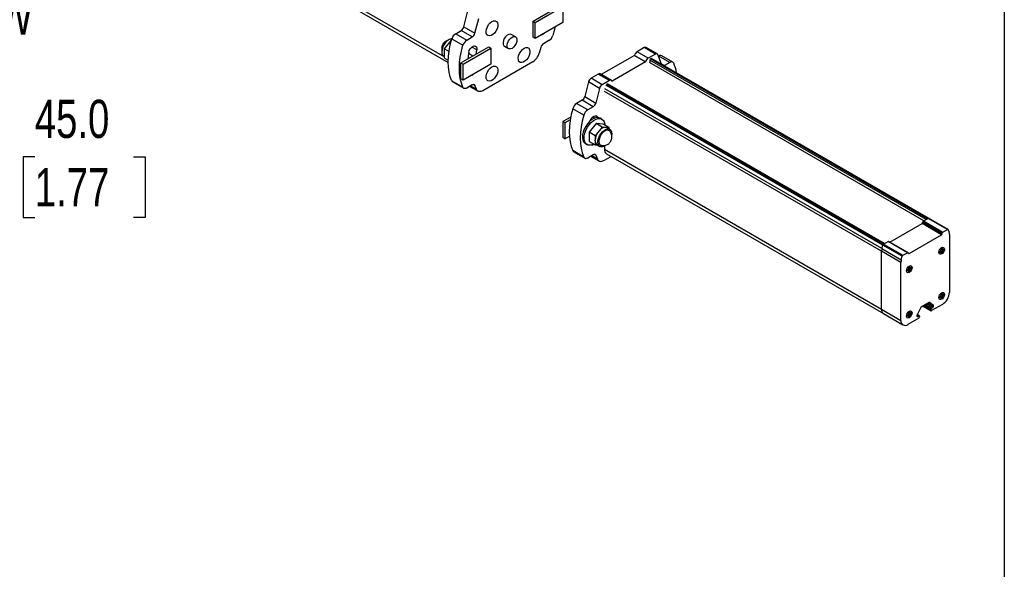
# Model space of a CAD drawing. Header units: millimetres. Extents: x 0 to 1118, y 0 to 864.
# Tile 4 of 5: x 783 to 1118, y 432 to 619. Entities that reach past the tile are written whole.
import ezdxf

# ---------------------------------------------------------------- set-up
doc = ezdxf.new("R2010")
doc.units = ezdxf.units.MM
doc.layers.add('DIMENSIONS', color=140, linetype='Continuous', lineweight=25)
doc.layers.add('TEXT', color=140, linetype='Continuous', lineweight=25)
doc.styles.add('SLDTEXTSTYLE0', font='TXT', dxfattribs={"width": 0.75})
doc.dimstyles.new('SLDDIMSTYLE2', dxfattribs={"dimtxt": 13, "dimasz": 13, "dimexe": 0, "dimexo": 0.0625, "dimgap": 3.25, "dimtad": 0, "dimtih": 1, "dimtoh": 1, "dimdec": 1, "dimrnd": 1e-09, "dimzin": 4, "dimdsep": 46, "dimtxsty": 'SLDTEXTSTYLE0', "dimsah": 1, "dimcen": 0.09, "dimadec": 0, "dimazin": 1, "dimtfac": 1, "dimtdec": 1, "dimtmove": 0, "dimatfit": 0, "dimfxl": 0, "dimfrac": 2, "dimtolj": 1, "dimtzin": 12, "dimarcsym": 0})

# ---------------------------------------------------------------- blocks, each defined once
blk = doc.blocks.new('_D_3')
at = {"layer": 'DIMENSIONS'}
for p, q in [((771.81, 570.33), (765.46, 570.33)), ((765.46, 570.33), (765.46, 540.58)), ((787.64, 572.24), (783.68, 572.24)), ((783.68, 572.24), (783.68, 551.61)), ((821.26, 572.24), (825.22, 572.24)), ((825.22, 572.24), (825.22, 551.61)), ((783.68, 551.61), (787.64, 551.61)), ((825.22, 551.61), (821.26, 551.61)), ((738.51, 540.58), (768.63, 540.58)), ((738.51, 495.58), (768.63, 495.58)), ((765.46, 495.58), (765.46, 470.58))]:
    blk.add_line(p, q, dxfattribs=at)
for points in [[(765.46, 540.58), (767.46, 553.58), (763.46, 553.58)], [(765.46, 495.58), (763.46, 482.58), (767.46, 482.58)]]:
    blk.add_solid(points, dxfattribs=at)
at = {"layer": 'DIMENSIONS', "char_height": 13, "attachment_point": 1, "style": 'SLDTEXTSTYLE0'}
for s, insert in [('45.0', (787.64, 591.64)), ('1.77', (787.64, 568.36))]:
    blk.add_mtext(s, dxfattribs=dict(at, insert=insert))

msp = doc.modelspace()

# ---------------------------------------------------------------- linework, layer by layer
at = {"color": 7, "linetype": 'Continuous'}
msp.add_line((1117.6, 863.6), (1117.6, 0), dxfattribs=at)
for p, q in [((795.2, 682.35), (927.08, 606.22)), ((795.89, 680.83), (928.38, 604.35)), ((957.2, 618.36), (966.63, 623.81)), ((957.91, 617.96), (967.34, 623.4)), ((967.34, 623.4), (967.34, 617.95)), ((933.64, 616.46), (934.94, 621.47)), ((937.41, 614.28), (938.71, 619.29)), ((957.2, 612.92), (957.2, 618.36)), ((957.2, 618.36), (957.91, 617.96)), ((957.91, 612.51), (957.91, 617.96)), ((967.34, 617.95), (957.91, 612.51)), ((930.89, 614.14), (932.75, 615.22)), ((930.89, 614.14), (934.66, 611.97)), ((936.52, 613.04), (932.75, 615.22)), ((933.64, 616.46), (937.41, 614.28)), ((951.23, 613.08), (949.81, 613.89)), ((927.08, 609.02), (929.45, 611.96)), ((929.45, 611.96), (929.46, 611.95)), ((929.45, 611.96), (929.46, 611.95)), ((929.58, 612.36), (933.35, 610.19)), ((934.66, 611.97), (936.52, 613.04)), ((957.91, 612.51), (957.2, 612.92)), ((962.63, 611.78), (960.74, 610.69)), ((927.08, 609.02), (928.64, 608.11)), ((927.08, 605.86), (927.08, 609.02)), ((932.69, 604.21), (942.12, 609.66)), ((933.4, 603.8), (942.82, 609.25)), ((936.71, 606.53), (935.26, 607.37)), ((938.08, 608.59), (936.38, 609.57)), ((942.12, 609.66), (942.82, 609.25)), ((942.82, 609.25), (942.82, 603.8)), ((947.48, 609.85), (948.89, 609.04)), ((959.87, 609.49), (959.31, 607.52)), ((991.73, 606.73), (980.45, 600.22)), ((991.74, 606.76), (991.73, 606.73)), ((995.5, 604.56), (991.73, 606.73)), ((991.74, 606.76), (995.51, 604.58)), ((995.07, 609.4), (992.63, 607.98)), ((996.4, 605.81), (992.63, 607.98)), ((998.84, 607.22), (995.07, 609.4)), ((999.51, 607.29), (995.74, 609.46)), ((998.84, 607.22), (996.4, 605.81)), ((1000.92, 603.79), (999.73, 607.01)), ((1000.01, 606.53), (999.93, 606.48)), ((1003.78, 604.35), (1000.01, 606.53)), ((1004.78, 604.45), (1001.01, 606.63)), ((926.85, 606.47), (927.08, 606.33)), ((927.08, 605.86), (928.38, 605.11)), ((932.69, 604.21), (933.4, 603.8)), ((932.69, 598.77), (932.69, 604.21)), ((933.4, 598.36), (933.4, 603.8)), ((942.82, 603.8), (933.4, 598.36)), ((957.11, 604.51), (940.18, 594.74)), ((995.5, 604.56), (984.09, 597.97)), ((995.5, 604.56), (995.51, 604.58)), ((1090.25, 550.45), (996.87, 604.36)), ((996.96, 605.18), (996.96, 604.31)), ((1091.01, 550.89), (996.96, 605.18)), ((997.41, 605.71), (997.2, 605.59)), ((1091.48, 551.16), (997.2, 605.59)), ((997.41, 605.71), (1091.69, 551.28)), ((1091.85, 551.3), (997.57, 605.73)), ((1000.89, 603.87), (1001.92, 603.28)), ((1001.92, 603.28), (1001.86, 603.25)), ((1003.78, 604.35), (1001.92, 603.28)), ((979.43, 600.36), (976.98, 598.95)), ((983.2, 598.19), (979.43, 600.36)), ((983.86, 598.25), (980.09, 600.43)), ((929.58, 598.08), (933.35, 595.9)), ((929.89, 597.71), (933.66, 595.54)), ((933.4, 598.36), (932.69, 598.77)), ((936.55, 596.72), (934.66, 595.63)), ((937.43, 596.54), (936.89, 596.85)), ((937.98, 595.21), (937.43, 596.54)), ((976.09, 597.71), (974.79, 592.7)), ((979.86, 595.53), (976.09, 597.71)), ((980.75, 596.77), (976.98, 598.95)), ((983.2, 598.19), (980.75, 596.77)), ((1076.25, 542.18), (981.97, 596.61)), ((1076.47, 542.5), (982.19, 596.92)), ((982.4, 597.04), (1076.68, 542.62)), ((1076.77, 542.67), (982.56, 597.06)), ((984.08, 597.98), (984.09, 597.97)), ((935.66, 596.21), (938.51, 594.57)), ((935.95, 596.38), (937.98, 595.21)), ((979.86, 595.53), (978.57, 590.53)), ((1075.83, 540.05), (981.55, 594.48)), ((1075.95, 540.98), (981.67, 595.41)), ((973.9, 591.46), (972.04, 590.39)), ((975.81, 588.21), (972.04, 590.39)), ((977.68, 589.28), (973.9, 591.46)), ((974.79, 592.7), (978.57, 590.53)), ((974.5, 586.43), (970.73, 588.61)), ((977.68, 589.28), (975.81, 588.21)), ((970.04, 585.77), (967.33, 584.21)), ((968.04, 583.8), (967.33, 584.21)), ((967.33, 584.21), (967.33, 578.77)), ((969.87, 584.86), (968.04, 583.8)), ((968.04, 583.8), (968.04, 578.36)), ((978.72, 583.51), (976.36, 580.57)), ((978.22, 585.42), (977.54, 585.81)), ((980.71, 582.36), (978.72, 583.51)), ((981.09, 583.3), (978.72, 583.51)), ((980.62, 585.03), (980.06, 585.36)), ((983.07, 582.15), (981.09, 583.3)), ((978.35, 579.42), (976.36, 580.57)), ((976.36, 580.57), (976.36, 577.42)), ((980.71, 582.36), (978.35, 579.42)), ((983.07, 582.15), (980.71, 582.36)), ((983.31, 581.55), (982.37, 582.09)), ((983.07, 581.68), (983.07, 582.15)), ((984, 580.02), (983.99, 579.72)), ((968.04, 578.36), (967.33, 578.77)), ((968.04, 578.36), (969.58, 579.25)), ((975.06, 576.7), (975.62, 576.37)), ((976.36, 577.42), (978.35, 576.27)), ((978.35, 579.42), (978.35, 577.99)), ((978.35, 577.71), (978.35, 577.99)), ((978.35, 577.71), (978.35, 576.27)), ((974.5, 572.14), (970.73, 574.32)), ((971.04, 573.96), (974.81, 571.78)), ((978.58, 572.78), (978.04, 573.09)), ((978.35, 576.27), (979.26, 576.19)), ((979.03, 576.32), (979.98, 575.77)), ((981.55, 575.89), (981.55, 574.78)), ((981.55, 574.78), (1075.83, 520.35)), ((982.24, 573.25), (1076.52, 518.83)), ((975.81, 571.88), (977.7, 572.97)), ((976.82, 572.46), (979.66, 570.81)), ((979.13, 571.45), (977.1, 572.62)), ((978.58, 572.78), (979.13, 571.45)), ((981.33, 570.98), (983.75, 572.38)), ((1089.91, 550.1), (1089.8, 549.8)), ((1089.8, 549.8), (1096.4, 545.99)), ((1089.91, 550.1), (1096.5, 546.29)), ((1090.12, 550.38), (1091.69, 551.28)), ((1090.12, 550.38), (1096.72, 546.57)), ((1091.48, 551.16), (1091.69, 551.28)), ((1098.29, 547.47), (1091.69, 551.28)), ((1098.45, 547.49), (1091.85, 551.3)), ((1078.61, 543.19), (1089.59, 549.53)), ((1096.19, 545.72), (1089.59, 549.53)), ((1096.4, 545.99), (1096.5, 546.29)), ((1096.72, 546.57), (1098.29, 547.47)), ((1098.51, 547.42), (1098.81, 546.56)), ((1076.47, 542.5), (1078.04, 543.4)), ((1084.64, 539.59), (1078.04, 543.4)), ((1084.8, 539.61), (1078.21, 543.42)), ((1085.17, 539.35), (1096.19, 545.72)), ((1098.93, 545.77), (1098.93, 526.07)), ((1082.43, 536.24), (1075.83, 540.05)), ((1075.83, 520.35), (1075.83, 540.05)), ((1075.95, 540.98), (1076.25, 542.18)), ((1075.95, 540.98), (1082.55, 537.17)), ((1082.85, 538.37), (1076.25, 542.18)), ((1076.47, 542.5), (1076.68, 542.62)), ((1076.47, 542.5), (1083.07, 538.69)), ((1083.07, 538.69), (1084.64, 539.59)), ((1084.85, 539.57), (1084.96, 539.38)), ((1084.88, 539.52), (1085.17, 539.35)), ((1095.43, 539.75), (1095.43, 539.8)), ((1095.43, 539.75), (1095.58, 539.67)), ((1095.53, 540.01), (1095.85, 539.83)), ((1095.58, 540.04), (1095.85, 540.2)), ((1095.85, 539.83), (1095.58, 539.67)), ((1096.02, 539.84), (1095.62, 540.07)), ((1095.85, 539.94), (1095.85, 540.2)), ((1095.85, 540.2), (1096.41, 539.88)), ((1096.08, 539.73), (1096.41, 539.54)), ((1096.09, 540.61), (1096.09, 540.91)), ((1096.09, 540.87), (1096.48, 540.64)), ((1096.09, 540.62), (1096.31, 540.74)), ((1096.65, 540.29), (1096.09, 540.61)), ((1096.09, 539.36), (1096.09, 539.69)), ((1096.41, 540.8), (1096.1, 540.98)), ((1096.23, 541.15), (1096.27, 541.18)), ((1096.27, 541.18), (1096.41, 541.09)), ((1096.41, 541.09), (1096.41, 540.8)), ((1096.41, 539.88), (1096.41, 539.54)), ((1096.59, 540.64), (1096.92, 540.45)), ((1096.65, 540.66), (1096.92, 540.82)), ((1096.92, 540.45), (1096.65, 540.29)), ((1096.88, 540.8), (1097.06, 540.69)), ((1096.92, 540.82), (1097.06, 540.74)), ((1097.06, 540.74), (1097.06, 540.69)), ((1082.43, 516.54), (1082.43, 536.24)), ((1082.55, 537.17), (1082.85, 538.37)), ((1096.09, 539.4), (1096.27, 539.3)), ((1096.09, 539.36), (1096.23, 539.27)), ((1096.27, 539.3), (1096.23, 539.27)), ((1084.45, 533.47), (1084.45, 533.51)), ((1084.45, 533.47), (1084.59, 533.38)), ((1084.55, 533.72), (1084.87, 533.54)), ((1084.59, 533.76), (1084.87, 533.92)), ((1084.87, 533.54), (1084.59, 533.38)), ((1085.03, 533.56), (1084.64, 533.78)), ((1084.86, 533.66), (1084.86, 533.91)), ((1084.87, 533.92), (1085.43, 533.59)), ((1085.1, 534.32), (1085.1, 534.62)), ((1085.1, 534.58), (1085.5, 534.36)), ((1085.1, 534.33), (1085.32, 534.46)), ((1085.66, 534), (1085.1, 534.32)), ((1085.1, 533.44), (1085.43, 533.26)), ((1085.1, 533.07), (1085.1, 533.41)), ((1085.1, 533.12), (1085.28, 533.01)), ((1085.1, 533.07), (1085.24, 532.99)), ((1085.43, 534.51), (1085.11, 534.69)), ((1085.24, 534.87), (1085.28, 534.89)), ((1085.28, 533.01), (1085.24, 532.99)), ((1085.28, 534.89), (1085.43, 534.81)), ((1085.43, 534.81), (1085.43, 534.51)), ((1085.43, 533.59), (1085.43, 533.26)), ((1085.61, 534.35), (1085.94, 534.16)), ((1085.66, 534.37), (1085.94, 534.53)), ((1085.94, 534.16), (1085.66, 534)), ((1085.9, 534.51), (1086.08, 534.4)), ((1085.94, 534.53), (1086.08, 534.45)), ((1086.08, 534.45), (1086.08, 534.4)), ((1095.43, 524.35), (1095.43, 524.39)), ((1095.43, 524.35), (1095.58, 524.26)), ((1095.53, 524.61), (1095.85, 524.42)), ((1095.58, 524.64), (1095.85, 524.8)), ((1095.85, 524.42), (1095.58, 524.26)), ((1096.02, 524.44), (1095.62, 524.67)), ((1095.85, 524.8), (1096.41, 524.47)), ((1095.85, 524.54), (1095.85, 524.79)), ((1096.08, 524.33), (1096.41, 524.14)), ((1096.09, 525.2), (1096.09, 525.5)), ((1096.09, 525.47), (1096.48, 525.24)), ((1096.09, 525.21), (1096.31, 525.34)), ((1096.65, 524.88), (1096.09, 525.2)), ((1096.09, 523.95), (1096.09, 524.29)), ((1096.09, 524), (1096.27, 523.89)), ((1096.09, 523.95), (1096.23, 523.87)), ((1096.41, 525.39), (1096.1, 525.57)), ((1096.23, 525.75), (1096.27, 525.77)), ((1096.27, 523.89), (1096.23, 523.87)), ((1096.27, 525.77), (1096.41, 525.69)), ((1096.41, 525.69), (1096.41, 525.39)), ((1096.41, 524.47), (1096.41, 524.14)), ((1096.59, 525.23), (1096.92, 525.04)), ((1096.65, 525.26), (1096.92, 525.41)), ((1096.92, 525.04), (1096.65, 524.88)), ((1096.88, 525.39), (1097.06, 525.28)), ((1096.92, 525.41), (1097.06, 525.33)), ((1097.06, 525.33), (1097.06, 525.28)), ((1075.83, 520.35), (1082.43, 516.54)), ((1085.24, 519.46), (1085.28, 519.48)), ((1085.28, 519.48), (1085.43, 519.4)), ((1085.43, 519.4), (1085.43, 519.1)), ((1089.16, 520.88), (1087.9, 518.42)), ((1092.01, 522.62), (1089.34, 521.08)), ((1089.94, 521.43), (1092.7, 519.83)), ((1092.63, 519.99), (1090.04, 521.48)), ((1092.63, 520.26), (1090.28, 521.62)), ((1092.87, 520.66), (1090.75, 521.89)), ((1093.27, 520.9), (1091.15, 522.12)), ((1091.62, 522.39), (1093.51, 521.3)), ((1093.51, 521.48), (1091.77, 522.48)), ((1091.87, 522.53), (1093.45, 521.62)), ((1092.19, 522.63), (1092.16, 522.64)), ((1093.45, 521.62), (1092.19, 522.63)), ((1092.63, 519.99), (1092.63, 520.26)), ((1096.57, 521.99), (1092.87, 519.85)), ((1092.87, 520.66), (1093.27, 520.9)), ((1093.51, 521.3), (1093.51, 521.48)), ((1076.52, 518.83), (1083.12, 515.02)), ((1084.45, 518.06), (1084.45, 518.11)), ((1084.45, 518.06), (1084.59, 517.98)), ((1084.55, 518.32), (1084.87, 518.14)), ((1084.59, 518.35), (1084.87, 518.51)), ((1084.87, 518.14), (1084.59, 517.98)), ((1085.03, 518.15), (1084.64, 518.38)), ((1088.49, 517.32), (1084.79, 515.18)), ((1084.86, 518.25), (1084.86, 518.51)), ((1084.87, 518.51), (1085.43, 518.19)), ((1085.1, 518.92), (1085.1, 519.22)), ((1085.1, 519.18), (1085.5, 518.95)), ((1085.1, 518.92), (1085.32, 519.05)), ((1085.66, 518.6), (1085.1, 518.92)), ((1085.1, 518.04), (1085.43, 517.85)), ((1085.1, 517.66), (1085.1, 518)), ((1085.1, 517.71), (1085.28, 517.61)), ((1085.1, 517.66), (1085.24, 517.58)), ((1085.43, 519.1), (1085.11, 519.29)), ((1085.28, 517.61), (1085.24, 517.58)), ((1085.43, 518.19), (1085.43, 517.85)), ((1085.61, 518.94), (1085.94, 518.75)), ((1085.66, 518.97), (1085.94, 519.13)), ((1085.94, 518.75), (1085.66, 518.6)), ((1085.9, 519.1), (1086.08, 519)), ((1085.94, 519.13), (1086.08, 519.05)), ((1086.08, 519.05), (1086.08, 519)), ((1087.85, 518.21), (1087.85, 518.04)), ((1087.85, 518.04), (1088.08, 517.9)), ((1087.92, 518.46), (1088.49, 518.13)), ((1088.65, 518.15), (1087.97, 518.54)), ((1088.08, 517.9), (1088.49, 518.13)), ((1088.72, 518), (1088.72, 517.73))]:
    msp.add_line(p, q)
at = {"flags": 128}
for points in [[(943.22, 618.27), (943.81, 618.51), (944.35, 618.52), (944.79, 618.3), (945.09, 617.88), (945.22, 617.28), (945.18, 616.57), (944.96, 615.8), (944.59, 615.05), (944.09, 614.37), (943.52, 613.84), (942.93, 613.5), (942.35, 613.37), (941.86, 613.47), (941.49, 613.8), (941.27, 614.31), (941.23, 614.98), (941.36, 615.72), (941.66, 616.49), (942.1, 617.22), (942.63, 617.83), (943.22, 618.27)], [(949.81, 613.89), (949.43, 614), (948.92, 613.91), (948.37, 613.6), (947.86, 613.1), (947.43, 612.46), (947.13, 611.77), (947, 611.08), (947.05, 610.48), (947.26, 610.03), (947.48, 609.85)], [(964.63, 616.39), (964.46, 615.59), (963.94, 613.56)], [(929.59, 612.4), (929.3, 612.37), (928.68, 612.16), (928.04, 611.74), (927.43, 611.14), (926.91, 610.41), (926.5, 609.61), (926.25, 608.78), (926.16, 607.99)], [(929.58, 598.08), (929.06, 599.5), (928.68, 601.06), (928.45, 602.74), (928.37, 604.53), (928.45, 606.4), (928.68, 608.34), (929.06, 610.34), (929.58, 612.36)], [(933.35, 595.9), (932.83, 597.32), (932.45, 598.88), (932.22, 600.56), (932.15, 602.35), (932.22, 604.22), (932.45, 606.16), (932.83, 608.16), (933.35, 610.19)], [(935.32, 607.73), (935.52, 608.37), (935.85, 608.98), (936.29, 609.49), (936.78, 609.84), (937.26, 609.98), (937.67, 609.91), (937.96, 609.63), (938.11, 609.17), (938.08, 608.59)], [(950.06, 609.15), (949.52, 608.95), (949.05, 608.97), (948.68, 609.22), (948.46, 609.67), (948.42, 610.26), (948.55, 610.95), (948.85, 611.65), (949.27, 612.28), (949.79, 612.78), (950.33, 613.09), (950.84, 613.19), (951.27, 613.05), (951.57, 612.69), (951.7, 612.16), (951.66, 611.51), (951.44, 610.81), (951.07, 610.14), (950.6, 609.56), (950.06, 609.15)], [(937.89, 607.21), (937.96, 607.82), (938.08, 608.59)], [(954.16, 609.18), (954.75, 609.42), (955.29, 609.43), (955.73, 609.21), (956.03, 608.79), (956.16, 608.19), (956.11, 607.48), (955.9, 606.71), (955.52, 605.95), (955.03, 605.28), (954.46, 604.75), (953.86, 604.4), (953.29, 604.28), (952.8, 604.38), (952.43, 604.71), (952.21, 605.22), (952.16, 605.88), (952.3, 606.63), (952.59, 607.4), (953.03, 608.12), (953.57, 608.73), (954.16, 609.18)], [(999.73, 607.01), (999.68, 607.13), (999.6, 607.22), (999.5, 607.29), (999.39, 607.33), (999.27, 607.35), (999.13, 607.33), (998.99, 607.29), (998.84, 607.22)], [(1005.09, 604.09), (1005, 604.25), (1004.88, 604.38), (1004.74, 604.48), (1004.57, 604.53), (1004.39, 604.55), (1004.19, 604.52), (1003.99, 604.46), (1003.78, 604.35)], [(943.22, 602.86), (943.81, 603.1), (944.35, 603.11), (944.79, 602.9), (945.09, 602.47), (945.22, 601.88), (945.18, 601.16), (944.96, 600.4), (944.59, 599.64), (944.09, 598.97), (943.52, 598.44), (942.93, 598.09), (942.35, 597.96), (941.86, 598.07), (941.49, 598.39), (941.27, 598.91), (941.23, 599.57), (941.36, 600.32), (941.66, 601.09), (942.1, 601.81), (942.63, 602.42), (943.22, 602.86)], [(936.55, 596.72), (936.69, 596.79), (936.83, 596.84), (936.96, 596.85), (937.08, 596.84), (937.19, 596.8), (937.29, 596.74), (937.36, 596.65), (937.43, 596.54)], [(984.08, 597.98), (984.02, 598.1), (983.95, 598.19), (983.85, 598.26), (983.74, 598.3), (983.61, 598.32), (983.48, 598.3), (983.34, 598.26), (983.2, 598.19)], [(934.66, 595.63), (934.45, 595.53), (934.25, 595.47), (934.05, 595.44), (933.87, 595.46), (933.71, 595.51), (933.56, 595.61), (933.44, 595.73), (933.35, 595.9)], [(940.18, 594.74), (939.82, 594.56), (939.48, 594.46), (939.15, 594.42), (938.85, 594.44), (938.57, 594.54), (938.33, 594.7), (938.13, 594.92), (937.98, 595.21)], [(970.73, 588.61), (970.21, 586.58), (969.83, 584.58), (969.6, 582.64), (969.53, 580.77), (969.6, 578.98), (969.83, 577.3), (970.21, 575.74), (970.73, 574.32)], [(974.5, 586.43), (973.98, 584.4), (973.6, 582.41), (973.37, 580.46), (973.3, 578.59), (973.37, 576.81), (973.6, 575.13), (973.98, 573.57), (974.5, 572.14)], [(980.06, 585.36), (979.99, 585.4), (979.38, 585.58), (978.69, 585.55), (977.94, 585.31), (977.18, 584.87), (976.43, 584.25), (975.74, 583.48), (975.13, 582.59), (974.63, 581.63), (974.27, 580.65), (974.07, 579.68), (974.03, 578.77), (974.15, 577.97), (974.43, 577.31), (974.86, 576.83), (975.06, 576.7)], [(977.93, 576.51), (977.36, 576.28), (976.64, 576.14), (975.98, 576.22), (975.43, 576.51), (975, 576.99), (974.72, 577.65), (974.59, 578.44), (974.63, 579.35), (974.84, 580.32), (975.2, 581.31), (975.69, 582.26), (976.3, 583.15), (977, 583.92), (977.74, 584.54), (978.51, 584.98), (979.25, 585.22), (979.95, 585.25), (980.56, 585.07), (981.05, 584.68), (981.41, 584.11), (981.61, 583.38), (981.65, 582.97)], [(976.59, 584.39), (976.67, 584.61), (977, 585.22), (977.44, 585.73), (977.93, 586.08), (978.41, 586.23), (978.82, 586.16), (979.11, 585.87), (979.23, 585.59)], [(982.37, 582.09), (982.09, 582.21), (981.53, 582.23), (980.92, 582.04), (980.29, 581.65), (979.69, 581.08), (979.16, 580.37), (978.74, 579.59), (978.46, 578.77), (978.35, 577.99)], [(981.9, 576.1), (981.48, 575.85), (980.85, 575.64), (980.28, 575.65), (979.81, 575.89), (979.48, 576.33), (979.31, 576.94), (979.31, 577.68), (979.48, 578.5), (979.81, 579.32), (980.28, 580.1), (980.85, 580.77), (981.48, 581.28), (982.12, 581.6), (982.73, 581.7), (983.25, 581.58), (983.66, 581.24), (983.91, 580.71), (984, 580.02), (984, 580.02)], [(977.7, 572.97), (977.84, 573.04), (977.98, 573.08), (978.11, 573.09), (978.23, 573.08), (978.34, 573.05), (978.44, 572.98), (978.52, 572.89), (978.58, 572.78)], [(974.5, 572.14), (974.59, 571.98), (974.71, 571.85), (974.86, 571.76), (975.02, 571.7), (975.2, 571.69), (975.4, 571.71), (975.6, 571.78), (975.81, 571.88)], [(979.13, 571.45), (979.28, 571.17), (979.48, 570.94), (979.72, 570.78), (980, 570.69), (980.3, 570.66), (980.63, 570.7), (980.98, 570.81), (981.33, 570.98)], [(1098.29, 547.47), (1098.32, 547.49), (1098.36, 547.5), (1098.39, 547.5), (1098.42, 547.5), (1098.45, 547.49), (1098.48, 547.47), (1098.5, 547.45), (1098.51, 547.42)], [(1084.64, 539.59), (1084.67, 539.61), (1084.7, 539.62), (1084.74, 539.63), (1084.76, 539.63), (1084.79, 539.62), (1084.81, 539.61), (1084.83, 539.59), (1084.85, 539.57)]]:
    msp.add_lwpolyline(points, dxfattribs=at)
for centre, radius, start, end in [((932.58, 611.52), 3.12, 122.8578, 164.3205), ((931.62, 616.97), 2.09, 302.9013, 345.8615), ((935.39, 614.79), 2.09, 302.9013, 345.8615), ((959.65, 615.68), 1.96, 282.6886, 317.3061), ((960.94, 614.4), 3.12, 302.8578, 344.3205), ((936.35, 609.34), 3.12, 122.8578, 164.3205), ((961.87, 608.94), 2.08, 122.873, 164.7959), ((927.81, 607.82), 1.66, 174.0671, 234.6207), ((957.52, 603.72), 22.56, 169.7449, 175.2909), ((954.29, 608.88), 5.2, 302.873, 344.7959), ((993.76, 606.23), 2.08, 122.8922, 165.4815), ((995.46, 608.87), 0.656, 64.9679, 126.3426), ((1000.59, 605.73), 0.991, 65.1816, 126.1289), ((997.53, 604.06), 2.08, 122.8922, 165.4815), ((997.47, 605.16), 0.512, 122.6055, 177.3945), ((997.5, 605.58), 0.164, 64.8971, 126.4133), ((992.06, 598.53), 14.17, 9.3746, 23.1123), ((935.88, 601.7), 1.75, 280.4813, 319.5133), ((979.82, 599.83), 0.657, 65.02, 126.2904), ((930.28, 598.36), 0.755, 202.1472, 239.0678), ((978.11, 597.2), 2.09, 122.9013, 165.8615), ((981.88, 595.02), 2.09, 122.9013, 165.8615), ((973.73, 587.77), 3.12, 122.8578, 164.3205), ((972.77, 593.21), 2.09, 302.9013, 345.8615), ((976.54, 591.04), 2.09, 302.9013, 345.8615), ((977.51, 585.59), 3.12, 122.8578, 164.3205), ((977.16, 577.61), 1.39, 269.4534, 306.11), ((979.93, 577.63), 1.58, 177.0555, 235.6469), ((971.43, 574.6), 0.755, 202.1472, 239.0678), ((983.13, 574.58), 1.6, 172.7442, 235.9436), ((1089.31, 549.96), 0.516, 302.748, 341.7285), ((1090.37, 549.96), 0.49, 121.6618, 162.8146), ((1091.78, 551.15), 0.164, 64.8971, 126.4133), ((1096.97, 546.15), 0.49, 121.6618, 162.8146), ((1096.5, 545.8), 2.42, 359.1998, 18.1906), ((1078.14, 543.28), 0.162, 66.0224, 128.1211), ((1095.91, 546.15), 0.516, 302.748, 341.7285), ((1079.73, 540.02), 3.9, 165.6854, 179.5026), ((1076.75, 542.06), 0.522, 122.9121, 166.3823), ((1095.74, 539.78), 0.307, 122.6055, 177.3945), ((1095.52, 539.74), 0.0873, 170.786, 309.2033), ((1095.57, 540.63), 0.512, 302.6055, 357.3945), ((1095.94, 539.72), 0.146, 350.786, 129.2033), ((1096.39, 540.89), 0.307, 122.6055, 177.3945), ((1096.32, 541.11), 0.0873, 350.786, 129.2033), ((1096.1, 539.56), 0.307, 302.6055, 357.3945), ((1096.55, 540.77), 0.146, 170.786, 309.2033), ((1096.92, 539.86), 0.512, 122.6055, 177.3945), ((1096.98, 540.75), 0.0873, 350.786, 129.2033), ((1096.75, 540.7), 0.307, 302.6055, 357.3945), ((1086.33, 536.21), 3.9, 165.6854, 179.5026), ((1083.35, 538.25), 0.522, 122.9121, 166.3823), ((1085.07, 539.46), 0.144, 214.5665, 309.8996), ((1096.17, 539.34), 0.0873, 170.786, 309.2033), ((1084.76, 533.5), 0.307, 122.6055, 177.3945), ((1084.54, 533.45), 0.0873, 170.786, 309.2033), ((1084.59, 534.35), 0.512, 302.6055, 357.3945), ((1084.96, 533.43), 0.146, 350.786, 129.2033), ((1085.41, 534.61), 0.307, 122.6055, 177.3945), ((1085.19, 533.06), 0.0873, 170.786, 309.2033), ((1085.34, 534.82), 0.0873, 350.786, 129.2033), ((1085.12, 533.27), 0.307, 302.6055, 357.3945), ((1085.57, 534.49), 0.146, 170.786, 309.2033), ((1085.94, 533.57), 0.512, 122.6055, 177.3945), ((1085.99, 534.46), 0.0873, 350.786, 129.2033), ((1085.77, 534.42), 0.307, 302.6055, 357.3945), ((1095.74, 524.38), 0.307, 122.6055, 177.3945), ((1095.52, 524.33), 0.0873, 170.786, 309.2033), ((1095.57, 525.23), 0.512, 302.6055, 357.3945), ((1095.94, 524.31), 0.146, 350.786, 129.2033), ((1096.39, 525.49), 0.307, 122.6055, 177.3945), ((1096.17, 523.94), 0.0873, 170.786, 309.2033), ((1096.32, 525.7), 0.0873, 350.786, 129.2033), ((1096.1, 524.15), 0.307, 302.6055, 357.3945), ((1096.55, 525.37), 0.146, 170.786, 309.2033), ((1096.92, 524.45), 0.512, 122.6055, 177.3945), ((1093.81, 526.3), 5.12, 302.6055, 357.3945), ((1096.98, 525.35), 0.0873, 350.786, 129.2033), ((1096.75, 525.3), 0.307, 302.6055, 357.3945), ((1077.46, 520.17), 1.64, 173.7012, 234.9867), ((1085.41, 519.2), 0.307, 122.6055, 177.3945), ((1085.34, 519.42), 0.0873, 350.786, 129.2033), ((1089.61, 520.66), 0.493, 122.2119, 154.0516), ((1092.11, 522.49), 0.159, 57.5599, 126.8855), ((1093.15, 520.23), 0.512, 122.6055, 177.3945), ((1092.78, 519.96), 0.146, 170.786, 309.2033), ((1092.99, 521.33), 0.512, 302.6055, 357.3945), ((1093.33, 521.49), 0.178, 355.5942, 46.5489), ((1083.86, 516.31), 1.46, 170.786, 309.2033), ((1084.76, 518.09), 0.307, 122.6055, 177.3945), ((1084.54, 518.05), 0.0873, 170.786, 309.2033), ((1084.59, 518.94), 0.512, 302.6055, 357.3945), ((1084.96, 518.02), 0.146, 350.786, 129.2033), ((1085.19, 517.65), 0.0873, 170.786, 309.2033), ((1085.12, 517.86), 0.307, 302.6055, 357.3945), ((1085.57, 519.08), 0.146, 170.786, 309.2033), ((1085.94, 518.16), 0.512, 122.6055, 177.3945), ((1085.99, 519.06), 0.0873, 350.786, 129.2033), ((1085.77, 519.01), 0.307, 302.6055, 357.3945), ((1088.32, 518.2), 0.467, 151.8177, 178.3192), ((1087.99, 518.01), 0.146, 170.786, 309.2033), ((1088.58, 518.02), 0.146, 350.786, 129.2033), ((1088.21, 517.75), 0.512, 302.6055, 357.3945)]:
    msp.add_arc(centre, radius, start, end)
for points, knots in [([(926.51, 610.51), (926.39, 610.27), (926.22, 609.92), (926.12, 609.35), (926.09, 608.87), (926.17, 608.52), (926.2, 608.36)], [0, 0, 0, 0, 0.359654, 0.517391, 0.785082, 1, 1, 1, 1]), ([(928.18, 611.83), (927.99, 611.76), (927.64, 611.64), (927.19, 611.33), (926.81, 610.97), (926.61, 610.67), (926.51, 610.51)], [0, 0, 0, 0, 0.281198, 0.508193, 0.735859, 1, 1, 1, 1]), ([(983.31, 580.91), (983.19, 581.02), (982.94, 581.26), (982.35, 581.29), (981.68, 581.05), (981, 580.53), (980.39, 579.8), (979.93, 578.95), (979.66, 578.06), (979.61, 577.24), (979.8, 576.59), (980.13, 576.19), (980.44, 576.14), (980.55, 576.13)], [0, 0, 0, 0, 0.083646, 0.1790576, 0.2744692, 0.3698808, 0.4652924, 0.560704, 0.6561156, 0.7515272, 0.8469388, 0.9423505, 1, 1, 1, 1]), ([(983.65, 577.51), (983.77, 577.75), (983.94, 578.1), (984.04, 578.67), (984.06, 579.2), (983.95, 579.84), (983.7, 580.44), (983.43, 580.76), (983.31, 580.91)], [0, 0, 0, 0, 0.218554, 0.314407, 0.477077, 0.654389, 0.848141, 1, 1, 1, 1]), ([(980.55, 576.11), (980.75, 576.08), (981.19, 576), (981.88, 576.11), (982.49, 576.36), (982.96, 576.68), (983.35, 577.05), (983.55, 577.35), (983.65, 577.51)], [0, 0, 0, 0, 0.163, 0.3673116, 0.5670591, 0.7037803, 0.8409057, 1, 1, 1, 1]), ([(1095.31, 539.7), (1095.31, 540.3), (1095.73, 541.03), (1096.77, 541.63), (1097.19, 541.39), (1097.19, 540.79)], [0, 0, 0, 0, 0.5, 0.5, 1, 1, 1, 1]), ([(1097.19, 540.79), (1097.19, 540.19), (1096.77, 539.46), (1095.73, 538.86), (1095.31, 539.1), (1095.31, 539.7)], [0, 0, 0, 0, 0.5, 0.5, 1, 1, 1, 1]), ([(1096.53, 539.17), (1096.62, 539.26), (1096.8, 539.45), (1097.08, 539.87), (1097.25, 540.24), (1097.31, 540.49), (1097.32, 540.53)], [0, 0, 0, 0, 0.248723, 0.503669, 0.919067, 1, 1, 1, 1]), ([(1084.32, 533.41), (1084.32, 534.01), (1084.74, 534.75), (1085.78, 535.35), (1086.21, 535.1), (1086.21, 534.5)], [0, 0, 0, 0, 0.5, 0.5, 1, 1, 1, 1]), ([(1086.21, 534.5), (1086.21, 533.9), (1085.78, 533.17), (1084.74, 532.57), (1084.32, 532.81), (1084.32, 533.41)], [0, 0, 0, 0, 0.5, 0.5, 1, 1, 1, 1]), ([(1095.31, 524.29), (1095.31, 524.9), (1095.73, 525.63), (1096.77, 526.23), (1097.19, 525.98), (1097.19, 525.38)], [0, 0, 0, 0, 0.5, 0.5, 1, 1, 1, 1]), ([(1097.19, 525.38), (1097.19, 524.78), (1096.77, 524.05), (1095.73, 523.45), (1095.31, 523.69), (1095.31, 524.29)], [0, 0, 0, 0, 0.5, 0.5, 1, 1, 1, 1]), ([(1096.53, 523.76), (1096.62, 523.86), (1096.8, 524.05), (1097.08, 524.46), (1097.25, 524.84), (1097.31, 525.09), (1097.32, 525.13)], [0, 0, 0, 0, 0.248723, 0.503669, 0.919067, 1, 1, 1, 1]), ([(1084.32, 518.01), (1084.32, 518.61), (1084.74, 519.34), (1085.78, 519.94), (1086.21, 519.7), (1086.21, 519.1)], [0, 0, 0, 0, 0.5, 0.5, 1, 1, 1, 1]), ([(1086.21, 519.1), (1086.21, 518.5), (1085.78, 517.76), (1084.74, 517.16), (1084.32, 517.41), (1084.32, 518.01)], [0, 0, 0, 0, 0.5, 0.5, 1, 1, 1, 1])]:
    msp.add_open_spline(points, degree=3, knots=knots)

# ---------------------------------------------------------------- texts
at = {"layer": 'TEXT', "insert": (677.69, 626.76), "char_height": 13, "attachment_point": 1, "style": 'SLDTEXTSTYLE0'}
msp.add_mtext('ISOMETRIC VIEW', dxfattribs=at)

# ---------------------------------------------------------------- dimensions: what is measured, and where the dimension line sits
at = {"layer": 'DIMENSIONS'}
dim = msp.add_linear_dim(base=(765.46, 540.58), p1=(737.24, 495.58), p2=(737.24, 540.58), angle=90, dimstyle='SLDDIMSTYLE2', dxfattribs=at)
dim.commit()
dim.dimension.update_dxf_attribs({"geometry": '_D_3', "text_midpoint": (765.46, 570.33), "dimtype": 160})

doc.saveas('drawing.dxf')
